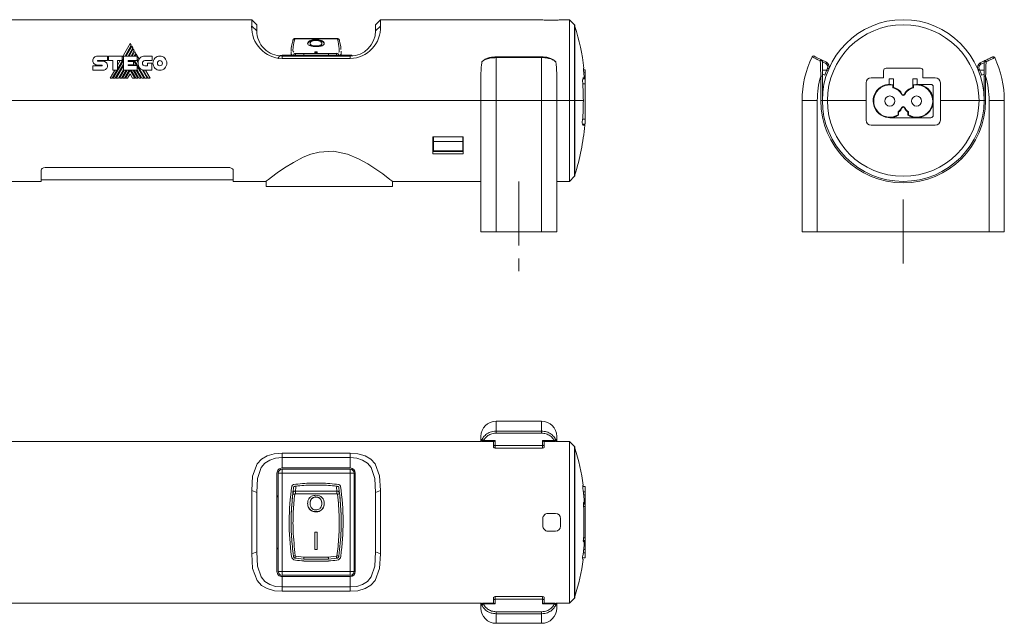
# Model space of a CAD drawing. Header units: millimetres. Extents: x 39 to 556, y 70 to 359.
# Tile 4 of 4: x 362 to 556, y 240 to 359. Entities that reach past the tile are written whole.
import ezdxf

# ---------------------------------------------------------------- set-up
doc = ezdxf.new("R2010")
doc.units = ezdxf.units.MM
doc.linetypes.add('CENTERX2', pattern=[20.32, 12.7, -2.54, 2.54, -2.54])
doc.linetypes.add('PHANTOM', pattern=[12.7, 6.35, -1.27, 1.27, -1.27, 1.27, -1.27])
doc.layers.add('___VS___', color=7, linetype='Continuous', lineweight=15)

msp = doc.modelspace()

# ---------------------------------------------------------------- linework, layer by layer
at = {"color": 7, "linetype": 'Continuous', "lineweight": 15}
for p, q in [((407.58, 359.23), (359.43, 359.23)), ((408.58, 358.23), (407.58, 359.23)), ((407.58, 357.95), (407.58, 359.23)), ((433.08, 359.23), (432.08, 358.23)), ((465.18, 359.23), (433.08, 359.23)), ((433.08, 359.23), (433.08, 357.95)), ((465.18, 359.21), (465.18, 359.23)), ((467.68, 359.13), (466.18, 359.13)), ((470.43, 359.23), (468.68, 359.23)), ((468.68, 359.23), (468.68, 359.21)), ((471.43, 358.23), (470.43, 359.23)), ((470.43, 343.23), (470.43, 359.23)), ((407.58, 357.95), (408.58, 357.03)), ((408.58, 358.23), (408.58, 357.03)), ((432.08, 357.03), (432.08, 358.23)), ((433.08, 357.95), (432.08, 357.03)), ((471.53, 358.23), (471.43, 358.23)), ((471.43, 358.23), (471.43, 343.23)), ((471.53, 358.23), (471.53, 328.23)), ((383.53, 354.52), (381.93, 351.75)), ((383.75, 354.16), (383.53, 354.52)), ((424.44, 355.5), (416.22, 355.5)), ((424.44, 355.46), (416.22, 355.46)), ((419.13, 354.42), (419.13, 354.54)), ((420.29, 355.17), (420.29, 355.29)), ((421.45, 354.44), (421.45, 354.55)), ((382.52, 352.03), (383.75, 354.16)), ((383.84, 353.99), (382.71, 352.03)), ((383.12, 352.03), (384.05, 353.63)), ((384.14, 353.47), (383.31, 352.03)), ((383.73, 352.03), (384.35, 353.1)), ((384.05, 353.63), (383.84, 353.99)), ((384.45, 352.94), (383.92, 352.03)), ((384.35, 353.1), (384.14, 353.47)), ((384.35, 352.03), (384.66, 352.57)), ((384.66, 352.57), (384.45, 352.94)), ((415.38, 352.96), (415.38, 352.23)), ((416.16, 352.61), (416.21, 352.56)), ((416.32, 352.56), (417.92, 352.57)), ((422.74, 352.57), (417.92, 352.57)), ((420.06, 352.89), (420.55, 352.89)), ((420.06, 352.57), (420.06, 352.89)), ((420.55, 352.76), (420.06, 352.76)), ((420.28, 353.91), (420.28, 354.03)), ((420.55, 352.89), (420.55, 352.57)), ((422.74, 352.57), (424.34, 352.56)), ((424.45, 352.56), (424.51, 352.59)), ((425.28, 352.23), (425.28, 352.97)), ((377.04, 352.04), (379.06, 352.04)), ((377.16, 351.14), (379.06, 351.14)), ((377.16, 351), (378.18, 351)), ((379.06, 352.04), (379.06, 351.14)), ((379.25, 351.14), (379.25, 352.03)), ((379.25, 352.03), (381.93, 352.03)), ((380.12, 351.14), (379.25, 351.14)), ((380.12, 349.26), (380.12, 351.14)), ((380.18, 347.66), (382.2, 351.15)), ((381.04, 349.46), (382.2, 351.48)), ((381.93, 351.14), (381.04, 351.14)), ((381.04, 349.26), (381.04, 351.14)), ((381.58, 351.14), (381.04, 350.2)), ((381.93, 352.03), (381.93, 351.14)), ((382.2, 349.26), (382.2, 352.03)), ((382.2, 352.03), (384.93, 352.03)), ((383.11, 351.13), (384.93, 351.13)), ((383.11, 351.13), (383.11, 350.98)), ((383.11, 350.98), (384.19, 350.98)), ((383.32, 350.98), (383.4, 351.13)), ((383.74, 350.98), (383.83, 351.13)), ((383.93, 350.98), (384.01, 351.13)), ((384.19, 350.98), (384.19, 350.31)), ((384.35, 350.97), (384.44, 351.13)), ((384.35, 350.97), (384.81, 350.17)), ((384.75, 352.41), (384.53, 352.03)), ((385.31, 351.44), (384.75, 352.41)), ((384.86, 351.13), (385.1, 350.72)), ((384.93, 352.03), (384.93, 351.13)), ((386.46, 352.02), (387.86, 352.02)), ((387.86, 351.12), (386.46, 351.12)), ((386.94, 350.11), (386.94, 350.64)), ((386.94, 350.64), (387.83, 350.64)), ((387.83, 350.64), (387.83, 349.21)), ((387.86, 352.02), (387.86, 351.12)), ((413.58, 351.55), (413.58, 352.03)), ((413.58, 352.03), (427.08, 352.03)), ((427.08, 351.55), (413.58, 351.55)), ((413.59, 352.23), (427.07, 352.23)), ((427.08, 351.55), (427.08, 352.03)), ((464.93, 351.9), (455.93, 351.9)), ((455.93, 351.72), (455.93, 343.23)), ((464.93, 351.72), (455.93, 351.72)), ((464.93, 343.23), (464.93, 351.72)), ((467.72, 350.89), (467.74, 350.9)), ((520.3, 351.29), (521.28, 350.8)), ((520.47, 351.02), (520.47, 348.06)), ((521.15, 350.53), (520.47, 350.87)), ((551.72, 350.67), (552.64, 351.12)), ((552.47, 350.7), (551.85, 350.4)), ((552.47, 348.06), (552.47, 350.85)), ((376.16, 350.11), (377.93, 350.11)), ((378.18, 349.22), (376.16, 349.22)), ((377.93, 350.26), (377.04, 350.26)), ((380.49, 349.26), (379.57, 347.66)), ((379.99, 347.66), (380.92, 349.26)), ((380.12, 349.26), (381.04, 349.26)), ((380.6, 347.66), (382.2, 350.43)), ((380.79, 347.66), (382.2, 350.1)), ((381.21, 347.66), (382.2, 349.37)), ((381.4, 347.66), (382.32, 349.26)), ((381.81, 347.66), (382.74, 349.26)), ((382.01, 347.66), (382.93, 349.26)), ((382.2, 349.26), (384.92, 349.26)), ((382.42, 347.66), (383.35, 349.26)), ((382.61, 347.66), (383.53, 349.24)), ((383.11, 350.31), (384.19, 350.31)), ((383.11, 350.31), (383.11, 350.17)), ((383.11, 350.17), (384.92, 350.17)), ((383.27, 350.17), (383.35, 350.31)), ((383.46, 350.17), (383.54, 350.31)), ((384.44, 347.66), (383.53, 349.24)), ((384.63, 347.66), (383.71, 349.26)), ((384.12, 350.31), (384.2, 350.17)), ((384.12, 349.26), (385.05, 347.66)), ((384.73, 349.26), (385.65, 347.66)), ((384.92, 349.26), (384.92, 350.17)), ((384.92, 349.98), (386.26, 347.66)), ((385.89, 349.34), (386.87, 347.66)), ((386.46, 350.11), (386.94, 350.11)), ((387.83, 349.21), (386.47, 349.21)), ((387.5, 347.66), (386.6, 349.21)), ((473.32, 349.63), (473.21, 349.63)), ((473.21, 349.33), (473.53, 349.33)), ((473.53, 348.83), (473.53, 349.33)), ((473.53, 348.83), (473.53, 347.73)), ((521.64, 349.23), (520.47, 349.23)), ((532.57, 347.73), (532.57, 349.13)), ((533.07, 349.63), (539.87, 349.63)), ((540.37, 349.13), (540.37, 347.73)), ((552.47, 349.23), (551.3, 349.23)), ((383.53, 348.52), (383.03, 347.66)), ((383.53, 348.52), (384.03, 347.66)), ((452.93, 343.23), (452.93, 348.06)), ((467.93, 348.06), (467.93, 343.23)), ((473.53, 347.53), (473.06, 347.53)), ((473.38, 347.73), (473.12, 347.73)), ((473.53, 347.53), (473.53, 347.73)), ((473.53, 346.53), (473.53, 347.53)), ((520.47, 348.06), (520.17, 348.06)), ((520.17, 343.23), (520.17, 348.06)), ((520.47, 348.44), (520.97, 348.28)), ((520.47, 348.06), (520.47, 343.23)), ((529.12, 343.23), (529.12, 346.73)), ((530.12, 347.73), (532.57, 347.73)), ((534.55, 347.53), (533.7, 347.53)), ((533.7, 346.43), (533.7, 347.53)), ((534.55, 347.53), (534.55, 346.35)), ((538.4, 347.53), (539.25, 347.53)), ((538.4, 346.35), (538.4, 347.53)), ((539.25, 346.43), (539.25, 347.53)), ((540.37, 347.73), (542.82, 347.73)), ((543.82, 346.73), (543.82, 343.23)), ((551.97, 348.28), (552.47, 348.44)), ((552.47, 348.06), (552.77, 348.06)), ((552.47, 343.23), (552.47, 348.06)), ((552.77, 348.06), (552.77, 343.23)), ((473.53, 346.53), (473.53, 339.53)), ((534.43, 346.26), (534.55, 346.35)), ((534.43, 346.26), (534.43, 345.74)), ((534.55, 345.83), (534.43, 345.74)), ((534.55, 346.35), (534.55, 345.83)), ((538.4, 345.83), (538.4, 346.35)), ((538.51, 346.26), (538.4, 346.35)), ((538.51, 345.74), (538.4, 345.83)), ((538.51, 346.26), (538.51, 345.74)), ((541.92, 346.43), (539.25, 346.43)), ((542.42, 345.93), (542.42, 343.13)), ((142.93, 343.23), (452.93, 343.23)), ((452.93, 317.23), (452.93, 343.23)), ((452.93, 343.23), (455.93, 343.23)), ((455.93, 343.23), (455.93, 317.23)), ((464.93, 343.23), (455.93, 343.23)), ((464.93, 317.23), (464.93, 343.23)), ((464.93, 343.23), (467.93, 343.23)), ((467.93, 343.23), (470.43, 343.23)), ((467.93, 343.23), (467.93, 317.23)), ((471.43, 343.23), (470.43, 343.23)), ((470.43, 327.23), (470.43, 343.23)), ((471.43, 343.23), (471.43, 328.23)), ((473.19, 343.23), (471.53, 343.23)), ((516.47, 343.23), (519.47, 343.23)), ((516.47, 317.23), (516.47, 343.23)), ((519.47, 343.23), (519.47, 317.23)), ((520.47, 343.23), (520.17, 343.23)), ((521.47, 343.23), (520.47, 343.23)), ((529.12, 343.23), (521.47, 343.23)), ((529.12, 339.33), (529.12, 343.23)), ((536.19, 344.39), (536.29, 344.44)), ((536.65, 344.44), (536.75, 344.39)), ((542.42, 343.13), (542.42, 340.33)), ((551.47, 343.23), (543.82, 343.23)), ((543.82, 343.23), (543.82, 339.33)), ((552.47, 343.23), (551.47, 343.23)), ((552.77, 343.23), (552.47, 343.23)), ((553.47, 343.23), (556.47, 343.23)), ((553.47, 317.23), (553.47, 343.23)), ((556.47, 343.23), (556.47, 317.23)), ((535.57, 340.94), (535.45, 341)), ((535.45, 341), (535.45, 340.4)), ((535.57, 340.94), (535.57, 340.33)), ((536.29, 341.82), (536.19, 341.87)), ((536.65, 341.82), (536.75, 341.87)), ((537.37, 340.94), (537.49, 341)), ((537.37, 340.33), (537.37, 340.94)), ((537.49, 341), (537.49, 340.4)), ((473.53, 338.53), (473.53, 339.53)), ((539.12, 339.83), (533.82, 339.83)), ((535.57, 340.33), (535.45, 340.4)), ((537.37, 340.33), (537.49, 340.4)), ((541.92, 339.83), (539.12, 339.83)), ((473.53, 338.53), (473.03, 338.53)), ((473.09, 338.33), (473.49, 338.33)), ((542.82, 338.33), (530.12, 338.33)), ((443.43, 336.02), (443.43, 332.65)), ((443.43, 336.02), (449.43, 336.02)), ((443.53, 335.13), (443.53, 336.02)), ((449.33, 335.13), (443.53, 335.13)), ((443.53, 333.29), (443.53, 335.13)), ((449.33, 336.02), (449.33, 335.13)), ((449.33, 335.13), (449.33, 333.29)), ((449.43, 332.65), (449.43, 336.02)), ((443.53, 333.29), (449.33, 333.29)), ((443.53, 333.17), (443.53, 333.29)), ((443.53, 333.17), (449.33, 333.17)), ((449.33, 333.29), (449.33, 333.17)), ((443.43, 332.65), (449.43, 332.65)), ((365.93, 327.23), (365.93, 329.45)), ((402.93, 329.98), (366.93, 329.98)), ((403.93, 327.23), (403.93, 329.45)), ((365.93, 327.53), (403.93, 327.53)), ((470.43, 327.23), (471.43, 328.23)), ((471.43, 328.23), (471.53, 328.23)), ((358.93, 327.23), (365.93, 327.23)), ((403.93, 327.23), (410.44, 327.23)), ((410.43, 327.24), (410.43, 326.23)), ((435.43, 326.23), (410.43, 326.23)), ((435.43, 327.23), (452.93, 327.23)), ((435.43, 326.23), (435.43, 327.23)), ((467.93, 327.23), (470.43, 327.23)), ((455.93, 317.23), (452.93, 317.23)), ((455.93, 317.23), (464.93, 317.23)), ((467.93, 317.23), (464.93, 317.23)), ((519.47, 317.23), (516.47, 317.23)), ((519.47, 317.23), (553.47, 317.23)), ((556.47, 317.23), (553.47, 317.23)), ((455.93, 279.76), (455.93, 277.79)), ((464.93, 279.76), (455.93, 279.76)), ((464.93, 277.79), (464.93, 279.76)), ((452.93, 276.06), (452.93, 276.76)), ((455.93, 277.39), (455.93, 277.79)), ((455.93, 277.79), (464.93, 277.79)), ((464.93, 277.39), (455.93, 277.39)), ((464.93, 277.39), (464.93, 277.79)), ((467.93, 276.76), (467.93, 276.06)), ((453.07, 275.76), (142.79, 275.76)), ((452.93, 275.76), (452.93, 276.06)), ((453.45, 275.76), (453.23, 275.76)), ((453.45, 275.93), (455.73, 275.93)), ((453.45, 275.76), (453.45, 275.93)), ((455.46, 275.76), (453.45, 275.76)), ((455.43, 275.08), (455.43, 275.76)), ((455.43, 274.7), (455.43, 275.08)), ((455.43, 274.59), (455.43, 274.7)), ((455.73, 275.93), (455.73, 274.95)), ((455.73, 274.95), (465.13, 274.95)), ((465.13, 275.93), (467.41, 275.93)), ((465.13, 274.95), (465.13, 275.93)), ((467.41, 275.76), (465.4, 275.76)), ((465.43, 275.76), (465.43, 275.08)), ((465.43, 275.08), (465.43, 274.7)), ((465.43, 274.7), (465.43, 274.59)), ((467.41, 275.76), (467.41, 275.93)), ((467.63, 275.76), (467.41, 275.76)), ((470.43, 275.76), (467.79, 275.76)), ((467.93, 276.06), (467.93, 275.76)), ((470.43, 243.76), (470.43, 275.76)), ((470.43, 275.76), (471.43, 274.76)), ((471.53, 274.76), (471.43, 274.76)), ((471.43, 274.76), (471.43, 244.76)), ((471.53, 274.76), (471.53, 244.76)), ((413.58, 273.43), (427.08, 273.43)), ((413.58, 272.57), (413.58, 273.43)), ((427.08, 272.57), (427.08, 273.43)), ((455.73, 274.4), (465.13, 274.4)), ((413.58, 272.57), (413.58, 270.51)), ((427.08, 272.57), (413.58, 272.57)), ((427.08, 270.51), (427.08, 272.57)), ((412.58, 269.51), (412.58, 250.01)), ((413.59, 269.5), (412.83, 269.5)), ((412.83, 250.02), (412.83, 269.5)), ((427.08, 270.51), (413.58, 270.51)), ((413.59, 269.5), (413.59, 270.26)), ((413.59, 270.26), (427.07, 270.26)), ((427.07, 269.5), (413.59, 269.5)), ((413.59, 269.5), (413.59, 250.02)), ((427.07, 270.26), (427.07, 269.5)), ((427.83, 269.5), (427.07, 269.5)), ((427.07, 250.02), (427.07, 269.5)), ((427.83, 269.5), (427.83, 250.02)), ((428.08, 250.01), (428.08, 269.51)), ((416.34, 266.9), (415.92, 266.85)), ((421.25, 267.51), (419.41, 267.51)), ((419.41, 267.13), (421.25, 267.13)), ((424.74, 266.85), (424.32, 266.9)), ((427.83, 268.42), (428.08, 268.42)), ((473.19, 267.11), (473.07, 267.11)), ((407.58, 253.49), (407.58, 266.03)), ((408.58, 265.64), (407.58, 266.03)), ((408.58, 265.64), (408.58, 253.88)), ((415.86, 266.65), (415.92, 266.85)), ((416.22, 265.94), (424.44, 265.94)), ((416.22, 265.94), (416.22, 265.41)), ((424.44, 265.41), (416.22, 265.41)), ((424.44, 265.94), (424.44, 265.41)), ((424.74, 266.85), (424.8, 266.65)), ((432.08, 265.64), (433.08, 266.03)), ((432.08, 253.88), (432.08, 265.64)), ((433.08, 266.03), (433.08, 253.49)), ((473.06, 266.81), (473.53, 266.81)), ((473.23, 265.19), (473.53, 265.19)), ((473.53, 265.81), (473.53, 266.81)), ((473.53, 265.19), (473.53, 265.81)), ((473.53, 265.19), (473.53, 263.99)), ((419.13, 263.53), (419.13, 263.48)), ((420.29, 264.78), (420.29, 264.74)), ((421.45, 263.57), (421.45, 263.53)), ((473.2, 263.36), (473.53, 263.36)), ((473.38, 263.66), (473.23, 263.66)), ((473.53, 263.99), (473.35, 263.99)), ((473.53, 263.99), (473.53, 263.56)), ((473.53, 263.36), (473.53, 263.56)), ((473.53, 262.86), (473.53, 263.36)), ((420.29, 261.86), (420.29, 261.82)), ((466.18, 261.51), (467.68, 261.51)), ((473.53, 262.86), (473.53, 256.66)), ((465.18, 259.01), (465.18, 260.51)), ((468.68, 260.51), (468.68, 259.01)), ((420.06, 257.83), (420.55, 257.83)), ((420.06, 254.39), (420.06, 257.83)), ((420.55, 257.83), (420.55, 254.39)), ((467.68, 258.01), (466.18, 258.01)), ((473.53, 256.16), (473.2, 256.16)), ((473.23, 255.86), (473.38, 255.86)), ((473.35, 255.54), (473.53, 255.54)), ((473.53, 256.16), (473.53, 256.66)), ((473.53, 255.96), (473.53, 256.16)), ((473.53, 255.96), (473.53, 255.54)), ((473.53, 255.54), (473.53, 254.34)), ((407.58, 253.49), (408.58, 253.88)), ((412.83, 254.31), (412.58, 254.82)), ((420.55, 254.39), (420.06, 254.39)), ((433.08, 253.49), (432.08, 253.88)), ((473.53, 254.34), (473.23, 254.34)), ((473.53, 253.71), (473.53, 254.34)), ((473.53, 252.71), (473.53, 253.71)), ((417.91, 252.47), (416.27, 252.63)), ((416.32, 253.02), (417.92, 252.87)), ((417.89, 252.09), (422.77, 252.09)), ((422.75, 252.47), (417.91, 252.47)), ((417.92, 252.87), (422.74, 252.87)), ((422.74, 252.87), (424.34, 253.02)), ((424.39, 252.63), (422.75, 252.47)), ((473.53, 252.71), (473.06, 252.71)), ((473.07, 252.41), (473.19, 252.41)), ((413.59, 250.02), (412.83, 250.02)), ((413.59, 250.02), (427.07, 250.02)), ((413.59, 250.02), (413.59, 249.26)), ((427.83, 250.02), (427.07, 250.02)), ((427.07, 249.26), (427.07, 250.02)), ((428.08, 251.1), (427.83, 251.1)), ((413.58, 249.01), (413.58, 246.95)), ((413.58, 249.01), (427.08, 249.01)), ((427.07, 249.26), (413.59, 249.26)), ((427.08, 246.95), (427.08, 249.01)), ((413.58, 246.1), (413.58, 246.95)), ((413.58, 246.95), (427.08, 246.95)), ((427.08, 246.1), (413.58, 246.1)), ((427.08, 246.1), (427.08, 246.95)), ((142.79, 243.76), (453.07, 243.76)), ((452.93, 243.46), (452.93, 243.76)), ((453.23, 243.76), (453.42, 243.76)), ((453.42, 243.76), (453.42, 243.59)), ((453.42, 243.76), (455.46, 243.76)), ((455.73, 243.59), (453.42, 243.59)), ((455.43, 244.77), (455.43, 244.93)), ((455.43, 244.38), (455.43, 244.77)), ((455.43, 243.76), (455.43, 244.38)), ((465.13, 245.07), (455.73, 245.07)), ((455.73, 244.51), (455.73, 243.59)), ((465.13, 244.51), (455.73, 244.51)), ((465.13, 243.59), (465.13, 244.51)), ((467.44, 243.59), (465.13, 243.59)), ((465.4, 243.76), (467.44, 243.76)), ((465.43, 244.93), (465.43, 244.77)), ((465.43, 244.77), (465.43, 244.38)), ((465.43, 244.38), (465.43, 243.76)), ((467.44, 243.59), (467.44, 243.76)), ((467.44, 243.76), (467.63, 243.76)), ((467.79, 243.76), (470.43, 243.76)), ((467.93, 243.76), (467.93, 243.46)), ((471.43, 244.76), (470.43, 243.76)), ((471.43, 244.76), (471.53, 244.76)), ((452.93, 242.76), (452.93, 243.46)), ((455.93, 242.06), (464.93, 242.06)), ((455.93, 241.65), (455.93, 242.06)), ((464.93, 241.65), (455.93, 241.65)), ((455.93, 241.65), (455.93, 239.76)), ((464.93, 241.65), (464.93, 242.06)), ((464.93, 239.76), (464.93, 241.65)), ((467.93, 243.46), (467.93, 242.76)), ((464.93, 239.76), (455.93, 239.76))]:
    msp.add_line(p, q, dxfattribs=at)
at = {"color": 8, "linetype": 'Continuous', "lineweight": 15}
for p, q in [((416.22, 355.5), (416.22, 355.46)), ((424.44, 355.5), (424.44, 355.46)), ((413.59, 352.23), (413.59, 352.04)), ((427.07, 352.03), (427.07, 352.23)), ((455.93, 351.72), (455.93, 351.9)), ((464.93, 351.72), (464.93, 351.9)), ((473.53, 348.83), (473.27, 348.83)), ((473.53, 347.73), (473.38, 347.73)), ((473.53, 346.53), (473.08, 346.53)), ((473.53, 339.53), (473.05, 339.53)), ((455.73, 274.95), (455.73, 274.4)), ((465.13, 274.4), (465.13, 274.95)), ((473.16, 265.81), (473.53, 265.81)), ((473.2, 263.56), (473.53, 263.56)), ((473.53, 262.86), (473.22, 262.86)), ((473.53, 255.96), (473.2, 255.96)), ((473.22, 256.66), (473.53, 256.66)), ((473.53, 253.71), (473.16, 253.71)), ((455.73, 245.07), (455.73, 244.51)), ((465.13, 244.51), (465.13, 245.07))]:
    msp.add_line(p, q, dxfattribs=at)
at = {"color": 7, "linetype": 'CENTERX2', "lineweight": 0}
for p, q in [((410.58, 343.23), (363.93, 343.23)), ((435.08, 343.23), (430.08, 343.23)), ((451.33, 343.23), (441.53, 343.23)), ((460.43, 327.22), (460.43, 307.25)), ((536.47, 323.66), (536.47, 310.09))]:
    msp.add_line(p, q, dxfattribs=at)
at = {"color": 7, "linetype": 'Continuous', "lineweight": 15, "flags": 128}
for points in [[(415.71, 355.07), (415.72, 355.13), (415.72, 355.15)], [(424.94, 355.15), (424.94, 355.13), (424.95, 355.07)], [(453.12, 350.9), (453.12, 350.9), (453.14, 350.89)], [(520.06, 351.07), (520.09, 351.12), (520.12, 351.17), (520.16, 351.21), (520.19, 351.25), (520.22, 351.27), (520.25, 351.29), (520.28, 351.3), (520.3, 351.29)], [(521.15, 350.53), (521.17, 350.59), (521.2, 350.64), (521.22, 350.68), (521.24, 350.72), (521.26, 350.76), (521.27, 350.78), (521.28, 350.8), (521.28, 350.8)], [(551.85, 350.4), (551.83, 350.45), (551.8, 350.5), (551.78, 350.55), (551.76, 350.59), (551.75, 350.62), (551.73, 350.65), (551.73, 350.66), (551.72, 350.67)], [(552.64, 351.12), (552.66, 351.12), (552.69, 351.11), (552.72, 351.1), (552.75, 351.07), (552.78, 351.04), (552.81, 350.99), (552.84, 350.95), (552.87, 350.89)], [(387.07, 347.66), (386.79, 348.14), (386.53, 348.6), (386.33, 348.93), (386.15, 349.25)], [(521.48, 349.63), (521.53, 349.61), (521.59, 349.59), (521.63, 349.57), (521.68, 349.55), (521.71, 349.53), (521.74, 349.52), (521.75, 349.52), (521.76, 349.51)], [(551.52, 349.5), (551.46, 349.48), (551.41, 349.46), (551.36, 349.44), (551.32, 349.42), (551.29, 349.41), (551.26, 349.4), (551.24, 349.39), (551.24, 349.39)], [(435.43, 327.23), (435.3, 327.33), (434.91, 327.63), (433.5, 328.69), (432.17, 329.63), (430.54, 330.67), (428.7, 331.7), (426.56, 332.6), (423.79, 333.21), (420.91, 333.04), (419.31, 332.61), (417.77, 331.99), (415.84, 330.98), (414.1, 329.9), (412.64, 328.89), (411.47, 328.03), (410.9, 327.6), (410.54, 327.32), (410.44, 327.24)], [(365.93, 329.45), (365.99, 329.62), (366.15, 329.77), (366.4, 329.9), (366.71, 329.97), (366.93, 329.98)], [(402.93, 329.98), (403.26, 329.95), (403.55, 329.86), (403.78, 329.72), (403.91, 329.56), (403.93, 329.45)], [(455.43, 275.08), (455.44, 275.06), (455.45, 275.03), (455.48, 275.01), (455.52, 274.99), (455.56, 274.97), (455.62, 274.96), (455.67, 274.95), (455.73, 274.95)], [(465.43, 275.08), (465.42, 275.06), (465.41, 275.03), (465.38, 275.01), (465.34, 274.99), (465.3, 274.97), (465.24, 274.96), (465.19, 274.95), (465.13, 274.95)], [(407.58, 266.03), (407.77, 268.9), (408.65, 271.31), (409.52, 272.25), (410.65, 272.9), (412.05, 273.3), (413.58, 273.43)], [(427.08, 273.43), (428.6, 273.3), (430.01, 272.9), (431.13, 272.25), (432.01, 271.32), (432.89, 268.92), (433.08, 266.03)], [(413.58, 272.57), (412.29, 272.45), (411.14, 272.08), (410.18, 271.45), (409.47, 270.59), (408.75, 268.44), (408.58, 265.64)], [(432.08, 265.64), (431.91, 268.45), (431.19, 270.59), (430.47, 271.46), (429.52, 272.08), (428.36, 272.45), (427.08, 272.57)], [(412.58, 264.71), (412.66, 264.93), (412.83, 265.2)], [(415.71, 265.53), (415.72, 265.5), (415.74, 265.46), (415.77, 265.42), (415.82, 265.39), (415.88, 265.36), (415.94, 265.34), (416.02, 265.32), (416.09, 265.31)], [(424.57, 265.31), (424.64, 265.32), (424.72, 265.34), (424.78, 265.36), (424.84, 265.39), (424.89, 265.42), (424.92, 265.46), (424.94, 265.5), (424.95, 265.53)], [(413.58, 246.1), (412.06, 246.22), (410.65, 246.62), (409.53, 247.27), (408.65, 248.21), (407.77, 250.6), (407.58, 253.49)], [(408.58, 253.88), (408.75, 251.08), (409.47, 248.93), (410.19, 248.07), (411.14, 247.45), (412.3, 247.07), (413.58, 246.95)], [(427.08, 246.95), (428.37, 247.07), (429.52, 247.45), (430.48, 248.07), (431.19, 248.94), (431.91, 251.08), (432.08, 253.88)], [(433.08, 253.49), (432.89, 250.62), (432.01, 248.21), (431.14, 247.28), (430.01, 246.63), (428.61, 246.22), (427.08, 246.1)], [(455.43, 244.38), (455.44, 244.4), (455.45, 244.43), (455.48, 244.45), (455.52, 244.47), (455.56, 244.49), (455.62, 244.5), (455.67, 244.51), (455.73, 244.51)], [(465.13, 244.51), (465.19, 244.51), (465.24, 244.5), (465.3, 244.49), (465.34, 244.47), (465.38, 244.45), (465.41, 244.43), (465.42, 244.4), (465.43, 244.38)]]:
    msp.add_lwpolyline(points, dxfattribs=at)
at = {"color": 7, "linetype": 'Continuous', "lineweight": 15}
for centre in [(533.82, 343.13), (539.12, 343.13)]:
    msp.add_circle(centre, 1, dxfattribs=at)
for centre, radius, start, end in [((465.94, 362.46), 3.34, 256.8722, 274.1618), ((467.85, 363.4), 4.26, 267.7293, 281.2366), ((536.47, 343.23), 16, 0, 180), ((413.77, 357.74), 6.2, 178.0877, 268.2171), ((413.58, 357.03), 5, 179.9999, 270.0001), ((426.89, 357.74), 6.2, 271.7805, 1.9147), ((427.08, 357.03), 5, 270.0001, 360), ((423.73, 343.23), 50, 7.354, 17.0715), ((536.47, 343.23), 15, 0, 180), ((386.47, 350.59), 1.38, 174.6401, 270), ((386.62, 350.65), 1.53, 149.0381, 166.8386), ((413.59, 351.47), 0.762, 90, 180), ((427.07, 351.47), 0.762, 55.5288, 90), ((453.42, 350.85), 0.3, 137.994, 170.5108), ((453.37, 350.88), 0.236, 80.9993, 136.5702), ((467.49, 350.88), 0.24, 43.8103, 101.851), ((467.44, 350.85), 0.3, 9.4892, 42.006), ((536.47, 343.23), 20, 154.3726, 180), ((518.71, 351.75), 0.3, 63.5, 154.3726), ((520.19, 350.43), 0.651, 64.4704, 101.2122), ((520.17, 351.02), 0.3, 0, 63.5), ((520.84, 349.91), 1, 336.8723, 63.5), ((552.16, 349.77), 1, 116, 202.6277), ((552.77, 350.85), 0.3, 116, 180), ((552.75, 350.21), 0.697, 79.878, 113.4295), ((554.31, 351.6), 0.3, 25.1274, 116), ((536.47, 343.23), 20, 0, 25.1274), ((475.3, 349.49), 2.1, 176.0303, 189.7534), ((423.73, 343.23), 49.85, 5.1794, 6.7975), ((536.47, 343.23), 16.3, 156.8723, 161.9454), ((520.84, 349.91), 0.7, 336.8723, 63.5), ((533.07, 349.13), 0.5, 89.9999, 180.0001), ((539.87, 349.13), 0.5, 360, 90.0001), ((552.16, 349.77), 0.7, 116, 202.6277), ((536.47, 343.23), 16.3, 18.0546, 22.6277), ((475.33, 347.1), 2.29, 164.0705, 189.3201), ((423.73, 343.23), 49.46, 0, 4.0581), ((536.47, 343.23), 17, 163.5008, 180), ((530.12, 346.73), 1, 90, 180), ((542.82, 346.73), 1, 0, 90), ((536.47, 343.23), 17, 0, 16.4992), ((533.82, 343.13), 3.3, 77.3088, 302.0259), ((533.82, 343.13), 3.18, 78.9653, 300.882), ((533.82, 343.13), 2.68, 27.9529, 76.8764), ((533.82, 343.13), 2.8, 27.9529, 74.9935), ((539.12, 343.13), 2.8, 105.0065, 152.0471), ((539.12, 343.13), 2.68, 103.1236, 152.0471), ((539.12, 343.13), 3.3, 237.9741, 102.6912), ((539.12, 343.13), 3.18, 239.118, 101.0347), ((541.92, 345.93), 0.5, 360, 90), ((423.73, 343.23), 49.46, 355.4772, 0), ((536.47, 343.23), 16.3, 180, 0), ((536.47, 343.23), 16, 180, 0), ((536.47, 343.23), 15, 180, 0), ((536.47, 344.54), 0.315, 207.9529, 332.0471), ((536.47, 344.54), 0.2, 207.9529, 332.0471), ((533.82, 343.13), 2.68, 307.5078, 332.0471), ((533.82, 343.13), 2.8, 308.6822, 332.0471), ((536.47, 341.72), 0.315, 27.9529, 152.0471), ((536.47, 341.72), 0.2, 27.9529, 152.0471), ((539.12, 343.13), 2.8, 207.9529, 231.3178), ((539.12, 343.13), 2.68, 207.9529, 232.4922), ((474.72, 338.91), 1.74, 166.0997, 199.5869), ((530.12, 339.33), 1, 180, 270), ((541.92, 340.33), 0.5, 270, 360), ((542.82, 339.33), 1, 270, 360), ((423.73, 343.23), 50, 342.9285, 354.376), ((455.93, 276.76), 3, 90, 180), ((464.93, 276.76), 3, 0, 90), ((453.23, 276.06), 0.3, 180, 270), ((453.45, 276.06), 0.299, 158.9347, 269.2833), ((453.54, 276.31), 0.396, 201.367, 256.3485), ((455.73, 274.7), 0.3, 180, 270), ((465.13, 274.7), 0.3, 270, 0), ((467.32, 276.31), 0.396, 283.6474, 338.634), ((467.41, 276.06), 0.299, 270.7153, 21.0638), ((467.63, 276.06), 0.3, 270, 0), ((423.73, 259.76), 50, 8.4531, 17.0715), ((413.58, 269.51), 1, 89.9997, 180.0006), ((413.59, 269.5), 0.762, 90, 180), ((427.07, 269.5), 0.762, 0, 90), ((427.08, 269.51), 1, 0.0003, 89.9998), ((464.95, 259.76), 49.95, 171.7899, 187.7602), ((415.89, 266.84), 0.381, 97.7144, 171.7899), ((420.33, 234.03), 33.49, 91.5779, 97.7144), ((464.95, 260.23), 49.06, 172.1934, 173.3188), ((420.33, 234.03), 33.11, 91.5869, 96.9213), ((420.33, 234.03), 33.49, 82.2856, 88.4221), ((420.33, 234.03), 33.11, 83.0787, 88.4131), ((375.71, 260.23), 49.06, 6.6812, 7.8066), ((424.77, 266.84), 0.381, 8.2101, 82.2856), ((375.71, 259.76), 49.95, 352.2398, 8.2101), ((477.12, 266.84), 4.06, 176.2234, 190.386), ((464.95, 259.76), 49.57, 173.3156, 180.6592), ((464.95, 259.76), 49.57, 172.0093, 173.3156), ((375.71, 259.76), 49.57, 6.6844, 7.9907), ((375.71, 259.76), 49.57, 1.8848, 6.6844), ((423.73, 259.76), 49.8, 4.4919, 7.3262), ((474.42, 263.35), 1.23, 165.3777, 188.8386), ((423.73, 259.76), 49.59, 356.0685, 3.9315), ((466.18, 260.51), 1, 90.0002, 180.0005), ((467.68, 260.51), 1, 0.0017, 89.9984), ((466.18, 259.01), 1, 179.9994, 269.9999), ((467.68, 259.01), 1, 270.0011, 359.9988), ((423.73, 259.76), 49.8, 352.6738, 355.5081), ((474.11, 256.16), 0.932, 167.3203, 198.4633), ((476.07, 252.74), 3.02, 167.1535, 186.2371), ((416.33, 253.14), 0.889, 187.7602, 262.9608), ((416.63, 249.32), 3.83, 96.328, 102.0513), ((420.33, 285.5), 33.49, 262.9608, 265.8246), ((443.33, 249.59), 27.23, 172.7497, 173.575), ((420.33, 285.5), 33.49, 274.1754, 277.0392), ((397.56, 249.61), 26.99, 6.4203, 7.2528), ((424.33, 253.14), 0.889, 277.0392, 352.2398), ((424.03, 249.32), 3.83, 77.9493, 83.6717), ((423.73, 259.76), 50, 342.9285, 351.5469), ((413.58, 250.01), 1, 179.9996, 270.0001), ((413.59, 250.02), 0.762, 180, 270), ((427.07, 250.02), 0.762, 270, 0), ((427.08, 250.01), 1, 270.0013, 359.9986), ((453.23, 243.46), 0.3, 90, 180), ((453.42, 243.46), 0.299, 90.5729, 199.6062), ((453.5, 243.21), 0.387, 101.7563, 157.5656), ((455.73, 244.77), 0.3, 90, 180), ((465.13, 244.77), 0.3, 0, 90), ((467.44, 243.46), 0.299, 340.3937, 89.43), ((467.36, 243.21), 0.387, 22.4335, 78.2476), ((467.63, 243.46), 0.3, 0, 90), ((455.93, 242.76), 3, 180, 270), ((464.93, 242.76), 3, 270, 0)]:
    msp.add_arc(centre, radius, start, end, dxfattribs=at)
at = {"color": 8, "linetype": 'Continuous', "lineweight": 15}
for centre, radius, start, end in [((416.06, 355.05), 0.353, 84.6498, 164.0594), ((424.61, 355.06), 0.346, 15.3797, 96.2347), ((416.21, 352.18), 0.378, 101.5735, 172.8217), ((416.97, 352.3), 0.699, 158.1313, 185.9803), ((423.69, 352.3), 0.699, 354.0143, 21.8715), ((424.45, 352.18), 0.378, 7.183, 78.7021), ((453.36, 350.9), 0.224, 138.5556, 181.4398), ((467.5, 350.9), 0.224, 358.5451, 41.4692)]:
    msp.add_arc(centre, radius, start, end, dxfattribs=at)
at = {"color": 7, "linetype": 'Continuous', "lineweight": 15}
for centre, major_axis, ratio, start_param, end_param in [((455.73, 276.06), (0.292, 0.292), 0.235469, 3.372849, 4.481133), ((465.13, 276.06), (-0.292, 0.292), 0.235469, 1.802052, 2.910337), ((455.73, 243.46), (-0.292, 0.292), 0.230868, 4.939282, 6.056293), ((465.13, 243.46), (0.292, 0.292), 0.230868, 0.226893, 1.343904)]:
    msp.add_ellipse(centre, major_axis=major_axis, ratio=ratio, start_param=start_param, end_param=end_param, dxfattribs=at)
for points, knots in [([(415.4, 353.04), (415.39, 353.08), (415.35, 353.45), (415.54, 354.3), (415.71, 355.07)], [0, 0, 0, 0, 0.108046, 1, 1, 1, 1]), ([(416.22, 355.5), (416.2, 355.5), (416.11, 355.5), (415.98, 355.46), (415.85, 355.38), (415.76, 355.27), (415.73, 355.19), (415.73, 355.15)], [0, 0, 0, 0, 0.098559, 0.388067, 0.607021, 0.824723, 1, 1, 1, 1]), ([(416.22, 355.46), (416.2, 355.45), (416.18, 355.45), (416.14, 355.44), (416.11, 355.43), (416.1, 355.41), (416.09, 355.4), (416.09, 355.4)], [0, 0, 0, 0, 0.232956, 0.465957, 0.697317, 0.926361, 1, 1, 1, 1]), ([(418.64, 354.54), (418.66, 354.63), (418.69, 354.8), (418.99, 355.04), (419.39, 355.19), (419.84, 355.28), (420.14, 355.29), (420.29, 355.29)], [0, 0, 0, 0, 0.268612, 0.4671299, 0.666913, 0.8417721, 1, 1, 1, 1]), ([(420.29, 355.17), (420.08, 355.17), (419.68, 355.15), (419.16, 355.01), (418.81, 354.79), (418.66, 354.59), (418.64, 354.46), (418.64, 354.42)], [0, 0, 0, 0, 0.22339, 0.44795, 0.643465, 0.876308, 1, 1, 1, 1]), ([(420.29, 353.9), (420.09, 353.9), (419.7, 353.91), (419.19, 354.01), (418.83, 354.17), (418.66, 354.35), (418.65, 354.48), (418.64, 354.54)], [0, 0, 0, 0, 0.214774, 0.431276, 0.621332, 0.851387, 1, 1, 1, 1]), ([(420.29, 355.11), (420.15, 355.11), (419.88, 355.1), (419.55, 355.01), (419.3, 354.88), (419.15, 354.72), (419.14, 354.6), (419.13, 354.54)], [0, 0, 0, 0, 0.197453, 0.397124, 0.567314, 0.756628, 1, 1, 1, 1]), ([(419.13, 354.54), (419.15, 354.44), (419.18, 354.3), (419.43, 354.15), (419.73, 354.07), (420.03, 354.03), (420.22, 354.03), (420.28, 354.03)], [0, 0, 0, 0, 0.351376, 0.537403, 0.724124, 0.903843, 1, 1, 1, 1]), ([(420.28, 354.03), (420.42, 354.03), (420.69, 354.04), (421.03, 354.11), (421.29, 354.21), (421.43, 354.36), (421.44, 354.49), (421.45, 354.55)], [0, 0, 0, 0, 0.195205, 0.391884, 0.54695, 0.749032, 1, 1, 1, 1]), ([(420.29, 355.29), (420.48, 355.29), (420.87, 355.27), (421.38, 355.13), (421.74, 354.93), (421.91, 354.73), (421.93, 354.6), (421.94, 354.55)], [0, 0, 0, 0, 0.217083, 0.435511, 0.633676, 0.874022, 1, 1, 1, 1]), ([(421.94, 354.43), (421.91, 354.54), (421.86, 354.71), (421.53, 354.95), (421.11, 355.1), (420.66, 355.17), (420.39, 355.17), (420.29, 355.17)], [0, 0, 0, 0, 0.284463, 0.487669, 0.691406, 0.886679, 1, 1, 1, 1]), ([(421.45, 354.55), (421.43, 354.64), (421.4, 354.78), (421.15, 354.95), (420.84, 355.06), (420.54, 355.11), (420.35, 355.11), (420.29, 355.11)], [0, 0, 0, 0, 0.31843, 0.518391, 0.718665, 0.908585, 1, 1, 1, 1]), ([(421.94, 354.55), (421.92, 354.45), (421.88, 354.27), (421.56, 354.07), (421.15, 353.96), (420.7, 353.9), (420.41, 353.9), (420.29, 353.9)], [0, 0, 0, 0, 0.297585, 0.489861, 0.682436, 0.867934, 1, 1, 1, 1]), ([(424.94, 355.15), (424.92, 355.19), (424.9, 355.28), (424.81, 355.37), (424.71, 355.45), (424.58, 355.49), (424.49, 355.49), (424.44, 355.5)], [0, 0, 0, 0, 0.201218, 0.392212, 0.579572, 0.791249, 1, 1, 1, 1]), ([(424.57, 355.4), (424.56, 355.41), (424.56, 355.42), (424.53, 355.44), (424.5, 355.45), (424.47, 355.45), (424.45, 355.46), (424.44, 355.46)], [0, 0, 0, 0, 0.22752, 0.454976, 0.68328, 0.913633, 1, 1, 1, 1]), ([(424.95, 355.07), (425.08, 354.48), (425.24, 353.78), (425.24, 353.41), (425.24, 353.35)], [0, 0, 0, 0, 0.829847, 1, 1, 1, 1]), ([(417.92, 352.57), (417.92, 352.57), (417.92, 352.57), (417.92, 352.56), (417.91, 352.52), (417.91, 352.43), (417.91, 352.33), (417.91, 352.26), (417.91, 352.23)], [0, 0, 0, 0, 0.025387, 0.17313, 0.398966, 0.624662, 0.850295, 1, 1, 1, 1]), ([(420.28, 353.91), (420.15, 353.91), (419.88, 353.92), (419.54, 353.99), (419.28, 354.11), (419.15, 354.25), (419.14, 354.36), (419.13, 354.42)], [0, 0, 0, 0, 0.196609, 0.394647, 0.572569, 0.800284, 1, 1, 1, 1]), ([(421.45, 354.44), (421.44, 354.35), (421.42, 354.22), (421.24, 354.07), (420.97, 353.98), (420.65, 353.92), (420.41, 353.91), (420.28, 353.91)], [0, 0, 0, 0, 0.309324, 0.482567, 0.657491, 0.819299, 1, 1, 1, 1]), ([(422.74, 352.57), (422.74, 352.57), (422.74, 352.57), (422.74, 352.56), (422.75, 352.52), (422.75, 352.43), (422.75, 352.33), (422.75, 352.26), (422.75, 352.23)], [0, 0, 0, 0, 0.025387, 0.173129, 0.398966, 0.624662, 0.850295, 1, 1, 1, 1]), ([(416.32, 352.56), (416.32, 352.56), (416.29, 352.56), (416.25, 352.56), (416.21, 352.56), (416.18, 352.56), (416.15, 352.56), (416.14, 352.55), (416.13, 352.55)], [0, 0, 0, 0, 0.027695, 0.287052, 0.560746, 0.784141, 0.934051, 1, 1, 1, 1]), ([(424.52, 352.55), (424.52, 352.55), (424.5, 352.56), (424.48, 352.56), (424.46, 352.56), (424.43, 352.56), (424.38, 352.56), (424.34, 352.56), (424.32, 352.56)], [0, 0, 0, 0, 0.081427, 0.199892, 0.29512, 0.504766, 0.762268, 1, 1, 1, 1]), ([(453.14, 350.89), (453.11, 350.7), (452.96, 349.76), (452.94, 348.81), (452.93, 348.06)], [0, 0, 0, 0, 0.21086, 1, 1, 1, 1]), ([(455.93, 351.72), (455.59, 351.71), (454.92, 351.68), (454.02, 351.45), (453.43, 351.17), (453.22, 350.97), (453.14, 350.89)], [0, 0, 0, 0, 0.2822, 0.564393, 0.846602, 1, 1, 1, 1]), ([(453.42, 351.12), (453.49, 351.18), (453.68, 351.37), (454.21, 351.62), (455.02, 351.83), (455.63, 351.85), (455.93, 351.87)], [0, 0, 0, 0, 0.1534023, 0.4356085, 0.7178044, 1, 1, 1, 1]), ([(464.93, 351.87), (465.13, 351.86), (465.63, 351.85), (466.39, 351.7), (467.06, 351.45), (467.32, 351.22), (467.44, 351.12)], [0, 0, 0, 0, 0.185498, 0.467656, 0.749855, 1, 1, 1, 1]), ([(467.72, 350.89), (467.59, 351.01), (467.3, 351.26), (466.55, 351.54), (465.71, 351.7), (465.15, 351.72), (464.93, 351.72)], [0, 0, 0, 0, 0.250143, 0.532341, 0.814501, 1, 1, 1, 1]), ([(467.93, 348.06), (467.93, 348.26), (467.93, 349.21), (467.81, 350.15), (467.72, 350.89)], [0, 0, 0, 0, 0.210845, 1, 1, 1, 1]), ([(520.06, 351.07), (519.85, 351.18), (519.37, 351.42), (518.81, 351.7), (518.48, 351.86), (518.45, 351.87), (518.44, 351.88)], [0, 0, 0, 0, 0.230931, 0.520359, 0.809749, 1, 1, 1, 1]), ([(518.84, 352.02), (518.85, 352.01), (518.88, 352), (519.17, 351.85), (519.68, 351.6), (520.11, 351.39), (520.3, 351.29)], [0, 0, 0, 0, 0.190251, 0.479638, 0.769068, 1, 1, 1, 1]), ([(520.17, 348.06), (520.16, 348.26), (520.13, 349.27), (520.09, 350.27), (520.06, 351.07)], [0, 0, 0, 0, 0.198143, 1, 1, 1, 1]), ([(552.64, 351.12), (552.77, 351.18), (553.16, 351.37), (553.67, 351.62), (554.09, 351.83), (554.15, 351.85), (554.17, 351.87)], [0, 0, 0, 0, 0.153401, 0.435607, 0.717804, 1, 1, 1, 1]), ([(552.87, 350.89), (552.86, 350.7), (552.83, 349.76), (552.79, 348.81), (552.77, 348.06)], [0, 0, 0, 0, 0.21086, 1, 1, 1, 1]), ([(554.58, 351.72), (554.55, 351.71), (554.49, 351.68), (554.02, 351.45), (553.44, 351.17), (553.02, 350.97), (552.87, 350.89)], [0, 0, 0, 0, 0.282201, 0.564394, 0.8466, 1, 1, 1, 1]), ([(453.17, 276.17), (453.3, 276.38), (453.58, 276.86), (454.31, 277.43), (455.15, 277.75), (455.71, 277.78), (455.93, 277.79)], [0, 0, 0, 0, 0.230931, 0.520359, 0.809749, 1, 1, 1, 1]), ([(455.93, 277.39), (455.73, 277.38), (455.23, 277.35), (454.47, 277.06), (453.82, 276.55), (453.56, 276.12), (453.45, 275.93)], [0, 0, 0, 0, 0.19025, 0.479641, 0.769066, 1, 1, 1, 1]), ([(464.93, 277.79), (465.27, 277.76), (465.94, 277.71), (466.84, 277.24), (467.41, 276.69), (467.62, 276.29), (467.69, 276.17)], [0, 0, 0, 0, 0.289482, 0.578956, 0.868443, 1, 1, 1, 1]), ([(467.41, 275.93), (467.35, 276.04), (467.16, 276.39), (466.65, 276.89), (465.84, 277.31), (465.23, 277.36), (464.93, 277.39)], [0, 0, 0, 0, 0.131556, 0.421045, 0.710523, 1, 1, 1, 1]), ([(452.93, 276.06), (452.93, 276.07), (452.93, 276.1), (453.07, 276.14), (453.17, 276.17)], [0, 0, 0, 0, 0.198143, 1, 1, 1, 1]), ([(467.69, 276.17), (467.72, 276.16), (467.9, 276.12), (467.92, 276.09), (467.93, 276.06)], [0, 0, 0, 0, 0.1981523, 1, 1, 1, 1]), ([(415.92, 266.85), (415.94, 266.85), (415.98, 266.85), (416.06, 266.86), (416.13, 266.87), (416.2, 266.88), (416.27, 266.89), (416.32, 266.9), (416.34, 266.9)], [0, 0, 0, 0, 0.44004, 0.587192, 0.735153, 0.82563, 0.916878, 1, 1, 1, 1]), ([(424.32, 266.9), (424.34, 266.9), (424.38, 266.89), (424.45, 266.88), (424.53, 266.87), (424.62, 266.86), (424.7, 266.85), (424.73, 266.85), (424.74, 266.85)], [0, 0, 0, 0, 0.0812191, 0.1626954, 0.2597369, 0.4143938, 0.7330584, 1, 1, 1, 1]), ([(415.83, 253.07), (415.69, 254.35), (415.39, 256.94), (415.32, 261.21), (415.57, 263.97), (415.71, 265.53)], [0, 0, 0, 0, 0.297704, 0.604286, 1, 1, 1, 1]), ([(415.71, 265.53), (415.73, 265.58), (415.75, 265.69), (415.85, 265.82), (415.99, 265.91), (416.12, 265.94), (416.2, 265.94), (416.22, 265.94)], [0, 0, 0, 0, 0.230702, 0.461407, 0.692038, 0.922577, 1, 1, 1, 1]), ([(416.09, 265.31), (415.98, 264.18), (415.76, 261.9), (415.71, 257.78), (416.03, 254.81), (416.21, 253.13)], [0, 0, 0, 0, 0.295714, 0.599744, 1, 1, 1, 1]), ([(416.22, 265.41), (416.2, 265.41), (416.18, 265.41), (416.14, 265.39), (416.11, 265.36), (416.1, 265.33), (416.09, 265.31), (416.09, 265.31)], [0, 0, 0, 0, 0.232956, 0.465957, 0.697317, 0.926361, 1, 1, 1, 1]), ([(418.64, 263.49), (418.66, 263.71), (418.69, 264.1), (418.99, 264.59), (419.39, 264.91), (419.84, 265.07), (420.14, 265.09), (420.29, 265.1)], [0, 0, 0, 0, 0.268612, 0.4671299, 0.666913, 0.8417721, 1, 1, 1, 1]), ([(420.29, 265.1), (420.48, 265.09), (420.87, 265.05), (421.38, 264.79), (421.74, 264.37), (421.91, 263.93), (421.93, 263.63), (421.94, 263.52)], [0, 0, 0, 0, 0.217083, 0.435511, 0.633676, 0.874022, 1, 1, 1, 1]), ([(424.44, 265.94), (424.5, 265.94), (424.61, 265.93), (424.76, 265.85), (424.88, 265.73), (424.93, 265.62), (424.94, 265.55), (424.95, 265.53)], [0, 0, 0, 0, 0.230528, 0.461062, 0.691583, 0.922181, 1, 1, 1, 1]), ([(424.57, 265.31), (424.56, 265.32), (424.56, 265.35), (424.53, 265.38), (424.5, 265.4), (424.47, 265.41), (424.45, 265.41), (424.44, 265.41)], [0, 0, 0, 0, 0.22752, 0.454976, 0.68328, 0.913633, 1, 1, 1, 1]), ([(424.45, 253.13), (424.59, 254.37), (424.88, 256.88), (424.96, 261.06), (424.71, 263.77), (424.57, 265.31)], [0, 0, 0, 0, 0.295317, 0.5994666, 1, 1, 1, 1]), ([(424.95, 265.53), (425.06, 264.37), (425.28, 262.01), (425.33, 257.79), (425.01, 254.77), (424.83, 253.07)], [0, 0, 0, 0, 0.2980587, 0.6045273, 1, 1, 1, 1]), ([(418.64, 263.53), (418.66, 263.29), (418.7, 262.88), (419.01, 262.37), (419.41, 262.05), (419.86, 261.88), (420.15, 261.87), (420.29, 261.86)], [0, 0, 0, 0, 0.285781, 0.479941, 0.675038, 0.856411, 1, 1, 1, 1]), ([(420.29, 261.82), (420.09, 261.83), (419.7, 261.87), (419.19, 262.15), (418.83, 262.58), (418.66, 263.04), (418.65, 263.36), (418.64, 263.49)], [0, 0, 0, 0, 0.214774, 0.431276, 0.621332, 0.851387, 1, 1, 1, 1]), ([(419.13, 263.53), (419.15, 263.75), (419.17, 264.08), (419.44, 264.47), (419.74, 264.69), (420.04, 264.78), (420.23, 264.78), (420.29, 264.78)], [0, 0, 0, 0, 0.349589, 0.537435, 0.725626, 0.910273, 1, 1, 1, 1]), ([(420.29, 264.74), (420.15, 264.73), (419.88, 264.71), (419.55, 264.52), (419.3, 264.26), (419.15, 263.9), (419.14, 263.63), (419.13, 263.48)], [0, 0, 0, 0, 0.197453, 0.397124, 0.567314, 0.756628, 1, 1, 1, 1]), ([(419.13, 263.48), (419.15, 263.26), (419.18, 262.92), (419.43, 262.52), (419.73, 262.3), (420.03, 262.2), (420.22, 262.2), (420.28, 262.19)], [0, 0, 0, 0, 0.351376, 0.537403, 0.724124, 0.903843, 1, 1, 1, 1]), ([(420.28, 262.19), (420.42, 262.21), (420.69, 262.23), (421.03, 262.42), (421.29, 262.69), (421.43, 263.08), (421.44, 263.37), (421.45, 263.53)], [0, 0, 0, 0, 0.195205, 0.391884, 0.54695, 0.749032, 1, 1, 1, 1]), ([(420.29, 264.78), (420.42, 264.77), (420.69, 264.75), (421.03, 264.56), (421.28, 264.29), (421.42, 263.95), (421.44, 263.7), (421.45, 263.57)], [0, 0, 0, 0, 0.202435, 0.406685, 0.58694, 0.783073, 1, 1, 1, 1]), ([(421.45, 263.53), (421.43, 263.72), (421.4, 264.04), (421.15, 264.41), (420.84, 264.64), (420.54, 264.73), (420.35, 264.74), (420.29, 264.74)], [0, 0, 0, 0, 0.31843, 0.518391, 0.718665, 0.908585, 1, 1, 1, 1]), ([(420.29, 261.86), (420.49, 261.87), (420.86, 261.9), (421.34, 262.17), (421.69, 262.53), (421.9, 263.02), (421.92, 263.37), (421.94, 263.57)], [0, 0, 0, 0, 0.2189355, 0.4025594, 0.5857266, 0.7761009, 1, 1, 1, 1]), ([(421.94, 263.52), (421.92, 263.27), (421.88, 262.84), (421.56, 262.32), (421.15, 261.99), (420.7, 261.84), (420.41, 261.82), (420.29, 261.82)], [0, 0, 0, 0, 0.297585, 0.489861, 0.682436, 0.867934, 1, 1, 1, 1]), ([(416.27, 252.63), (416.22, 252.65), (416.1, 252.67), (415.96, 252.78), (415.87, 252.91), (415.84, 253.02), (415.83, 253.07)], [0, 0, 0, 0, 0.256985, 0.513961, 0.770942, 1, 1, 1, 1]), ([(416.21, 253.13), (416.21, 253.12), (416.22, 253.09), (416.24, 253.05), (416.28, 253.03), (416.31, 253.02), (416.32, 253.02)], [0, 0, 0, 0, 0.253099, 0.506127, 0.761397, 1, 1, 1, 1]), ([(417.92, 252.87), (417.92, 252.86), (417.92, 252.83), (417.92, 252.75), (417.91, 252.65), (417.91, 252.55), (417.91, 252.48), (417.91, 252.48), (417.91, 252.47)], [0, 0, 0, 0, 0.023596, 0.160911, 0.37081, 0.580578, 0.790287, 1, 1, 1, 1]), ([(422.74, 252.87), (422.74, 252.86), (422.74, 252.83), (422.74, 252.75), (422.75, 252.65), (422.75, 252.55), (422.75, 252.48), (422.75, 252.48), (422.75, 252.47)], [0, 0, 0, 0, 0.023596, 0.160911, 0.37081, 0.580577, 0.790287, 1, 1, 1, 1]), ([(424.34, 253.02), (424.36, 253.03), (424.38, 253.03), (424.42, 253.06), (424.44, 253.09), (424.45, 253.12), (424.45, 253.13)], [0, 0, 0, 0, 0.260957, 0.521982, 0.780785, 1, 1, 1, 1]), ([(424.83, 253.07), (424.82, 253.01), (424.79, 252.9), (424.68, 252.76), (424.54, 252.67), (424.44, 252.64), (424.39, 252.63)], [0, 0, 0, 0, 0.256988, 0.513977, 0.77097, 1, 1, 1, 1]), ([(453.42, 243.59), (453.49, 243.46), (453.68, 243.08), (454.21, 242.56), (455.02, 242.14), (455.63, 242.08), (455.93, 242.06)], [0, 0, 0, 0, 0.1534023, 0.4356085, 0.7178044, 1, 1, 1, 1]), ([(464.93, 242.06), (465.13, 242.07), (465.63, 242.1), (466.39, 242.39), (467.06, 242.91), (467.32, 243.38), (467.44, 243.59)], [0, 0, 0, 0, 0.185498, 0.467656, 0.749855, 1, 1, 1, 1]), ([(453.14, 243.36), (453.11, 243.37), (452.96, 243.41), (452.94, 243.44), (452.93, 243.46)], [0, 0, 0, 0, 0.21086, 1, 1, 1, 1]), ([(455.93, 241.65), (455.59, 241.68), (454.92, 241.74), (454.02, 242.21), (453.43, 242.79), (453.22, 243.21), (453.14, 243.36)], [0, 0, 0, 0, 0.2822, 0.564393, 0.846602, 1, 1, 1, 1]), ([(467.72, 243.36), (467.59, 243.12), (467.3, 242.61), (466.55, 242.03), (465.71, 241.7), (465.15, 241.67), (464.93, 241.65)], [0, 0, 0, 0, 0.250143, 0.532341, 0.814501, 1, 1, 1, 1]), ([(467.93, 243.46), (467.93, 243.46), (467.93, 243.43), (467.81, 243.39), (467.72, 243.36)], [0, 0, 0, 0, 0.210845, 1, 1, 1, 1])]:
    msp.add_open_spline(points, degree=3, knots=knots, dxfattribs=at)
at = {"color": 8, "linetype": 'Continuous', "lineweight": 15}
for points, knots in [([(416.09, 355.4), (415.99, 354.88), (415.77, 353.82), (415.69, 352.95), (415.87, 352.85), (415.92, 352.82)], [0, 0, 0, 0, 0.406512, 0.824455, 1, 1, 1, 1]), ([(424.8, 352.74), (424.81, 352.74), (424.94, 352.8), (424.93, 353.52), (424.7, 354.72), (424.57, 355.4)], [0, 0, 0, 0, 0.020961, 0.443526, 1, 1, 1, 1]), ([(415.83, 352.18), (415.68, 352.19), (415.41, 352.2), (415.41, 352.73), (415.41, 352.96)], [0, 0, 0, 0, 0.568598, 1, 1, 1, 1]), ([(425.25, 352.97), (425.26, 352.82), (425.29, 352.21), (425.03, 352.19), (424.83, 352.18)], [0, 0, 0, 0, 0.244793, 1, 1, 1, 1])]:
    msp.add_open_spline(points, degree=3, knots=knots, dxfattribs=at)
at = {"color": 7, "linetype": 'Continuous', "lineweight": 15}
for points in [[(376.39, 350.51), (376.24, 350.65), (376.15, 350.86), (376.16, 351.13)], [(376.16, 351.13), (376.16, 351.38), (376.26, 351.61), (376.42, 351.77)], [(376.42, 351.77), (376.58, 351.93), (376.8, 352.04), (377.04, 352.04)], [(377.12, 351.12), (377.11, 351.1), (377.1, 351.08), (377.1, 351.06)], [(377.1, 351.06), (377.1, 351.04), (377.11, 351.03), (377.12, 351.02)], [(377.16, 351.14), (377.14, 351.14), (377.13, 351.13), (377.12, 351.12)], [(377.12, 351.02), (377.13, 351.01), (377.15, 351), (377.16, 351)], [(378.18, 351), (378.43, 351), (378.65, 350.89), (378.81, 350.73)], [(378.81, 350.73), (378.97, 350.56), (379.07, 350.33), (379.07, 350.07)], [(386.45, 347.66), (385.17, 349.87), (384.5, 351.02), (384.44, 351.13)], [(385.14, 351), (385.05, 351.14), (384.99, 351.26), (384.93, 351.35)], [(385.1, 350.72), (385.1, 350.82), (385.11, 350.91), (385.14, 351)], [(385.31, 351.44), (385.36, 351.51), (385.41, 351.58), (385.47, 351.64)], [(385.47, 351.64), (385.7, 351.87), (386.03, 352.02), (386.46, 352.02)], [(386.11, 350.97), (386.02, 350.88), (385.97, 350.76), (385.97, 350.62)], [(386.46, 351.12), (386.32, 351.12), (386.2, 351.06), (386.11, 350.97)], [(388.05, 350.62), (388.05, 351.01), (388.2, 351.36), (388.45, 351.61)], [(388.45, 351.61), (388.7, 351.87), (389.04, 352.03), (389.42, 352.03)], [(389.07, 350.98), (388.98, 350.89), (388.92, 350.76), (388.92, 350.62)], [(389.42, 351.13), (389.28, 351.13), (389.16, 351.08), (389.07, 350.98)], [(389.42, 352.03), (389.8, 352.03), (390.15, 351.87), (390.39, 351.61)], [(389.78, 350.98), (389.69, 351.08), (389.56, 351.13), (389.42, 351.13)], [(389.92, 350.62), (389.92, 350.76), (389.87, 350.89), (389.78, 350.98)], [(390.39, 351.61), (390.64, 351.36), (390.8, 351.01), (390.8, 350.62)], [(377.04, 350.26), (376.79, 350.26), (376.55, 350.35), (376.39, 350.51)], [(377.97, 350.24), (377.96, 350.25), (377.94, 350.26), (377.93, 350.26)], [(377.93, 350.11), (377.95, 350.11), (377.96, 350.11), (377.97, 350.13)], [(377.99, 350.18), (377.99, 350.2), (377.98, 350.22), (377.97, 350.24)], [(377.97, 350.13), (377.98, 350.14), (377.99, 350.16), (377.99, 350.18)], [(378.81, 349.47), (378.65, 349.31), (378.43, 349.22), (378.18, 349.22)], [(379.07, 350.07), (379.07, 349.83), (378.97, 349.62), (378.81, 349.47)], [(384.39, 350.17), (384.31, 350.32), (384.24, 350.44), (384.19, 350.52)], [(385.24, 347.66), (384.85, 348.33), (384.54, 348.86), (384.31, 349.26)], [(385.84, 347.66), (385.48, 348.29), (385.17, 348.83), (384.92, 349.26)], [(385.97, 350.62), (385.97, 350.48), (386.02, 350.35), (386.11, 350.26)], [(386.11, 350.26), (386.2, 350.17), (386.32, 350.11), (386.46, 350.11)], [(388.45, 349.62), (388.2, 349.88), (388.05, 350.23), (388.05, 350.62)], [(389.42, 349.21), (389.04, 349.21), (388.7, 349.37), (388.45, 349.62)], [(388.92, 350.62), (388.92, 350.47), (388.98, 350.34), (389.07, 350.25)], [(389.07, 350.25), (389.16, 350.16), (389.28, 350.1), (389.42, 350.1)], [(389.42, 350.1), (389.56, 350.1), (389.69, 350.16), (389.78, 350.25)], [(390.39, 349.62), (390.15, 349.37), (389.8, 349.21), (389.42, 349.21)], [(389.78, 350.25), (389.87, 350.34), (389.92, 350.47), (389.92, 350.62)], [(390.8, 350.62), (390.8, 350.23), (390.64, 349.88), (390.39, 349.62)]]:
    msp.add_open_spline(points, degree=3, dxfattribs=at)
at = {"layer": '___VS___', "linetype": 'PHANTOM'}
for p, q in [((376.16, 350.11), (376.16, 349.22)), ((379.57, 347.66), (379.99, 347.66)), ((380.18, 347.66), (380.6, 347.66)), ((380.79, 347.66), (381.21, 347.66)), ((381.4, 347.66), (381.81, 347.66)), ((382.01, 347.66), (382.42, 347.66)), ((382.61, 347.66), (383.03, 347.66)), ((384.03, 347.66), (384.44, 347.66)), ((384.63, 347.66), (385.05, 347.66)), ((385.24, 347.66), (385.65, 347.66)), ((385.84, 347.66), (386.26, 347.66)), ((386.45, 347.66), (386.87, 347.66)), ((387.07, 347.66), (387.5, 347.66))]:
    msp.add_line(p, q, dxfattribs=at)

doc.saveas('drawing.dxf')
